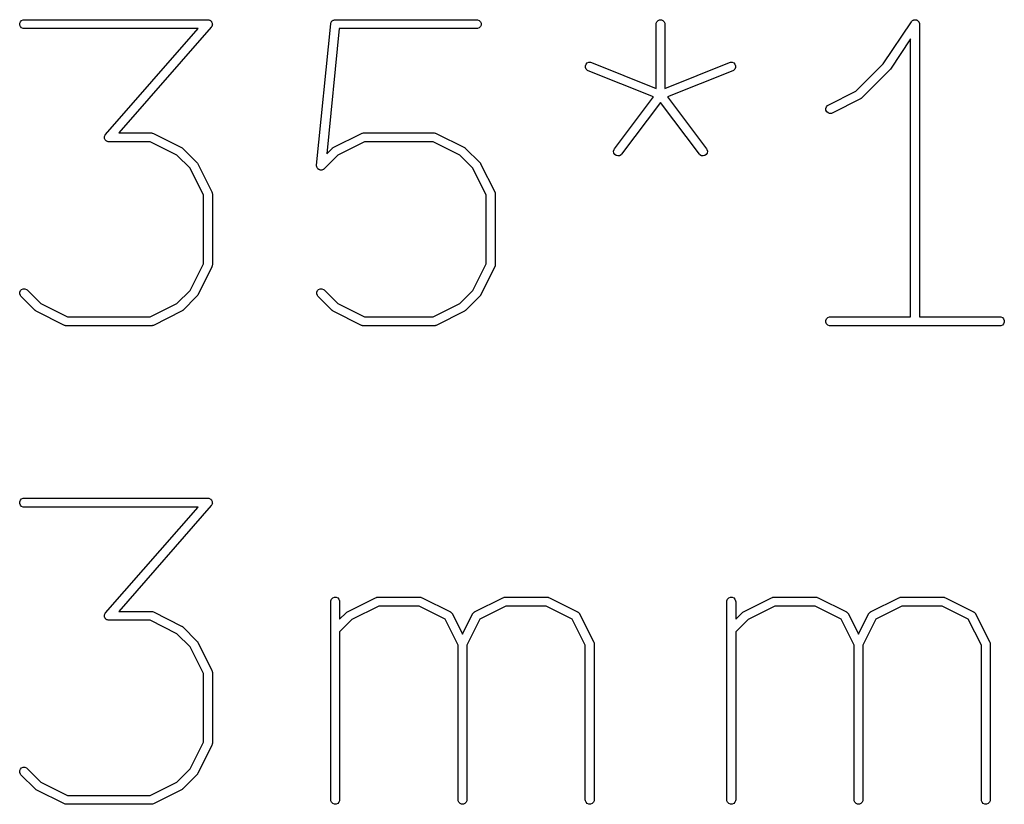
# Model space of a CAD drawing. Extents: x 20 to 200, y -74 to -20.
# Tile 2 of 6: x 50 to 66, y -74 to -61. Entities that reach past the tile are written whole.
import ezdxf

# ---------------------------------------------------------------- set-up
doc = ezdxf.new("R2010")
doc.units = 0
doc.layers.add('BLACK', color=7, linetype='CONTINUOUS')

msp = doc.modelspace()

# ---------------------------------------------------------------- linework, layer by layer
at = {"layer": 'BLACK', "linetype": 'CONTINUOUS'}
for p, q in [((49.501314, -61.315943), (49.512513, -61.288907)), ((49.501314, -61.345207), (49.501314, -61.315943)), ((49.512513, -61.288907), (49.533205, -61.268215)), ((49.533205, -61.268215), (49.560241, -61.257016)), ((49.560241, -61.257016), (49.574873, -61.255575)), ((49.574873, -61.255575), (52.670111, -61.255575)), ((52.670111, -61.255575), (52.677849, -61.256337)), ((52.677849, -61.256337), (52.679817, -61.256206)), ((52.679817, -61.256206), (52.681172, -61.256664)), ((52.681172, -61.256664), (52.684743, -61.257016)), ((52.684743, -61.257016), (52.696, -61.261679)), ((52.696, -61.261679), (52.707538, -61.265581)), ((52.707538, -61.265581), (52.709442, -61.267246)), ((52.709442, -61.267246), (52.711779, -61.268215)), ((52.711779, -61.268215), (52.720389, -61.276825)), ((52.720389, -61.276825), (52.729562, -61.284851)), ((52.729562, -61.284851), (52.730684, -61.28712)), ((52.730684, -61.28712), (52.732471, -61.288907)), ((52.732471, -61.288907), (52.737131, -61.300157)), ((52.737131, -61.300157), (52.742534, -61.311083)), ((52.742534, -61.311083), (52.742702, -61.313606)), ((52.742702, -61.313606), (52.74367, -61.315943)), ((52.74367, -61.315943), (52.74367, -61.328127)), ((52.74367, -61.328127), (52.74448, -61.340281)), ((54.500245, -63.704064), (54.738341, -61.323112)), ((54.738341, -61.323112), (54.73941, -61.317779)), ((54.73941, -61.315943), (54.740123, -61.31422)), ((54.73941, -61.317779), (54.73941, -61.315943)), ((54.740123, -61.31422), (54.741231, -61.308696)), ((54.741231, -61.308696), (54.746413, -61.299036)), ((54.746413, -61.299036), (54.750609, -61.288907)), ((54.750609, -61.288907), (54.75328, -61.286235)), ((54.75328, -61.286235), (54.755065, -61.282909)), ((54.755065, -61.282909), (54.763545, -61.27597)), ((54.763545, -61.27597), (54.771301, -61.268215)), ((54.771301, -61.268215), (54.774791, -61.266768)), ((54.774791, -61.266768), (54.777713, -61.264379)), ((54.777713, -61.264379), (54.788204, -61.261213)), ((54.788204, -61.261213), (54.798337, -61.257016)), ((54.798337, -61.257016), (54.803943, -61.256463)), ((54.803943, -61.256463), (54.805729, -61.255925)), ((54.805729, -61.255925), (54.807557, -61.256107)), ((54.807557, -61.256107), (54.812969, -61.255575)), ((54.812969, -61.255575), (57.193921, -61.255575)), ((57.193921, -61.255575), (57.208553, -61.257016)), ((57.208553, -61.257016), (57.235589, -61.268215)), ((57.235589, -61.268215), (57.256281, -61.288907)), ((57.256281, -61.288907), (57.26748, -61.315943)), ((57.26748, -61.315943), (57.26748, -61.345207)), ((60.214159, -61.330575), (60.2156, -61.315943)), ((60.2156, -61.315943), (60.226799, -61.288907)), ((60.226799, -61.288907), (60.247491, -61.268215)), ((60.247491, -61.268215), (60.274527, -61.257016)), ((60.274527, -61.257016), (60.303791, -61.257016)), ((60.303791, -61.257016), (60.330827, -61.268215)), ((60.330827, -61.268215), (60.351519, -61.288907)), ((60.351519, -61.288907), (60.362718, -61.315943)), ((60.362718, -61.315943), (60.364159, -61.330575)), ((64.040397, -61.997079), (64.51247, -61.288973)), ((64.51247, -61.288973), (64.512503, -61.288931)), ((64.512503, -61.288931), (64.512514, -61.288907)), ((64.512514, -61.288907), (64.512569, -61.288851)), ((64.512569, -61.288851), (64.521785, -61.277597)), ((64.521785, -61.277597), (64.527957, -61.273463)), ((64.527957, -61.273463), (64.533206, -61.268215)), ((64.533206, -61.268215), (64.539995, -61.265402)), ((64.539995, -61.265402), (64.546101, -61.261314)), ((64.546101, -61.261314), (64.553381, -61.259857)), ((64.553381, -61.259857), (64.560242, -61.257016)), ((64.560242, -61.257016), (64.56759, -61.257016)), ((64.56759, -61.257016), (64.574795, -61.255575)), ((64.574795, -61.255575), (64.582079, -61.257016)), ((64.582079, -61.257016), (64.589506, -61.257016)), ((64.589506, -61.257016), (64.596294, -61.259828)), ((64.596294, -61.259828), (64.603503, -61.261254)), ((64.603503, -61.261254), (64.609681, -61.265373)), ((64.609681, -61.265373), (64.616542, -61.268215)), ((64.616542, -61.268215), (64.621737, -61.27341)), ((64.621737, -61.27341), (64.627852, -61.277487)), ((64.627852, -61.277487), (64.631983, -61.283656)), ((64.631983, -61.283656), (64.637234, -61.288907)), ((64.637234, -61.288907), (64.640046, -61.295696)), ((64.640046, -61.295696), (64.644135, -61.301802)), ((64.644135, -61.301802), (64.645591, -61.309082)), ((64.645591, -61.309082), (64.648433, -61.315943)), ((64.648433, -61.315943), (64.649858, -61.330421)), ((49.512513, -61.372243), (49.501314, -61.345207)), ((49.533205, -61.392935), (49.512513, -61.372243)), ((49.560241, -61.404134), (49.533205, -61.392935)), ((49.574873, -61.405575), (49.560241, -61.404134)), ((52.504829, -61.405575), (49.574873, -61.405575)), ((50.947002, -63.185949), (52.504829, -61.405575)), ((52.726554, -61.379963), (51.168727, -63.160337)), ((52.731075, -61.373638), (52.726554, -61.379963)), ((52.732471, -61.372243), (52.731075, -61.373638)), ((52.733019, -61.370919), (52.732471, -61.372243)), ((52.735105, -61.368002), (52.733019, -61.370919)), ((52.739006, -61.356464), (52.735105, -61.368002)), ((52.74367, -61.345207), (52.739006, -61.356464)), ((52.74448, -61.340281), (52.74367, -61.342676)), ((52.74367, -61.342676), (52.74367, -61.345207)), ((54.880843, -61.405575), (54.670407, -63.509927)), ((57.193921, -61.405575), (54.880843, -61.405575)), ((57.208553, -61.404134), (57.193921, -61.405575)), ((57.235589, -61.392935), (57.208553, -61.404134)), ((57.256281, -61.372243), (57.235589, -61.392935)), ((57.26748, -61.345207), (57.256281, -61.372243)), ((60.214159, -62.410273), (60.214159, -61.330575)), ((60.364159, -61.330575), (60.364159, -62.410273)), ((64.649858, -61.330421), (64.649874, -61.330497)), ((64.649874, -61.330497), (64.649868, -61.330522)), ((64.649868, -61.330522), (64.649874, -61.330575)), ((64.649874, -61.330575), (64.649874, -66.255575)), ((64.499874, -61.578283), (64.161087, -62.086463)), ((64.499874, -66.255575), (64.499874, -61.578283)), ((59.035819, -62.003955), (59.056258, -61.983012)), ((59.056258, -61.983012), (59.083155, -61.971485)), ((59.083155, -61.971485), (59.112417, -61.971128)), ((59.112417, -61.971128), (59.126537, -61.975224)), ((59.126537, -61.975224), (60.214159, -62.410273)), ((60.364159, -62.410273), (61.451782, -61.975224)), ((61.451782, -61.975224), (61.465902, -61.971128)), ((61.465902, -61.971128), (61.495164, -61.971485)), ((61.495164, -61.971485), (61.522061, -61.983012)), ((61.522061, -61.983012), (61.5425, -62.003955)), ((59.024951, -62.031126), (59.035819, -62.003955)), ((59.025308, -62.060388), (59.024951, -62.031126)), ((59.036835, -62.087285), (59.025308, -62.060388)), ((59.057778, -62.107724), (59.036835, -62.087285)), ((59.070829, -62.114496), (59.057778, -62.107724)), ((60.170441, -62.554341), (59.070829, -62.114496)), ((61.50749, -62.114496), (60.407876, -62.554341)), ((61.520541, -62.107724), (61.50749, -62.114496)), ((61.541484, -62.087285), (61.520541, -62.107724)), ((61.553011, -62.060388), (61.541484, -62.087285)), ((61.5425, -62.003955), (61.553368, -62.031126)), ((61.553368, -62.031126), (61.553011, -62.060388)), ((63.578065, -62.459411), (64.040397, -61.997079)), ((64.151716, -62.097893), (63.675526, -62.574084)), ((64.151749, -62.097852), (64.151716, -62.097893)), ((64.151771, -62.097838), (64.151749, -62.097852)), ((64.156554, -62.091996), (64.151771, -62.097838)), ((64.161043, -62.086528), (64.156554, -62.091996)), ((64.161052, -62.086505), (64.161043, -62.086528)), ((64.161087, -62.086463), (64.161052, -62.086505)), ((63.112761, -62.692064), (63.578065, -62.459411)), ((59.514874, -63.428432), (60.170441, -62.554341)), ((60.289159, -62.646051), (59.634874, -63.518432)), ((60.943445, -63.518432), (60.289159, -62.646051)), ((60.407876, -62.554341), (61.063445, -63.428432)), ((63.656034, -62.588133), (63.179843, -62.826228)), ((63.662331, -62.584168), (63.656034, -62.588133)), ((63.664161, -62.583411), (63.662331, -62.584168)), ((63.66622, -62.58172), (63.664161, -62.583411)), ((63.668476, -62.580301), (63.66622, -62.58172)), ((63.669773, -62.578804), (63.668476, -62.580301)), ((63.675526, -62.574084), (63.669773, -62.578804)), ((63.071891, -62.749765), (63.081145, -62.722004)), ((63.073965, -62.778955), (63.071891, -62.749765)), ((63.087052, -62.80513), (63.073965, -62.778955)), ((63.081145, -62.722004), (63.100318, -62.699896)), ((63.10916, -62.824303), (63.087052, -62.80513)), ((63.100318, -62.699896), (63.112761, -62.692064)), ((63.136921, -62.833557), (63.10916, -62.824303)), ((63.166111, -62.831483), (63.136921, -62.833557)), ((63.179843, -62.826228), (63.166111, -62.831483)), ((50.929076, -63.225631), (50.929886, -63.223235)), ((50.929886, -63.237784), (50.929076, -63.225631)), ((50.929886, -63.220705), (50.934549, -63.209447)), ((50.929886, -63.223235), (50.929886, -63.220705)), ((50.929886, -63.249969), (50.929886, -63.237784)), ((50.930853, -63.252305), (50.929886, -63.249969)), ((50.931022, -63.254829), (50.930853, -63.252305)), ((50.936424, -63.265754), (50.931022, -63.254829)), ((50.934549, -63.209447), (50.938451, -63.19791)), ((50.941085, -63.277005), (50.936424, -63.265754)), ((50.938451, -63.19791), (50.940536, -63.194992)), ((50.940536, -63.194992), (50.941085, -63.193669)), ((50.941085, -63.193669), (50.94248, -63.192273)), ((50.942871, -63.278791), (50.941085, -63.277005)), ((50.94248, -63.192273), (50.947002, -63.185949)), ((50.943994, -63.281061), (50.942871, -63.278791)), ((50.953166, -63.289086), (50.943994, -63.281061)), ((50.961777, -63.297697), (50.953166, -63.289086)), ((50.964113, -63.298665), (50.961777, -63.297697)), ((50.966018, -63.300331), (50.964113, -63.298665)), ((50.977555, -63.304232), (50.966018, -63.300331)), ((50.988813, -63.308896), (50.977555, -63.304232)), ((50.992383, -63.309247), (50.988813, -63.308896)), ((50.993739, -63.309706), (50.992383, -63.309247)), ((50.995706, -63.309574), (50.993739, -63.309706)), ((51.003445, -63.310337), (50.995706, -63.309574)), ((51.700025, -63.310337), (51.003445, -63.310337)), ((51.168727, -63.160337), (51.71773, -63.160337)), ((52.149494, -63.535071), (51.700025, -63.310337)), ((51.71773, -63.160337), (51.732362, -63.161778)), ((51.732362, -63.161778), (51.734851, -63.162809)), ((51.734851, -63.162809), (51.737539, -63.163)), ((51.737539, -63.163), (51.751271, -63.168255)), ((51.751271, -63.168255), (52.227462, -63.40635)), ((54.779428, -63.40635), (55.255618, -63.168255)), ((55.306864, -63.310337), (54.857395, -63.535071)), ((55.255618, -63.168255), (55.26935, -63.163)), ((55.26935, -63.163), (55.272037, -63.162809)), ((55.272037, -63.162809), (55.274527, -63.161778)), ((55.274527, -63.161778), (55.289159, -63.160337)), ((55.289159, -63.160337), (56.479635, -63.160337)), ((56.46193, -63.310337), (55.306864, -63.310337)), ((56.911399, -63.535071), (56.46193, -63.310337)), ((56.479635, -63.160337), (56.494267, -63.161778)), ((56.494267, -63.161778), (56.496756, -63.162809)), ((56.496756, -63.162809), (56.499444, -63.163)), ((56.499444, -63.163), (56.513176, -63.168255)), ((56.513176, -63.168255), (56.989367, -63.40635)), ((52.227462, -63.40635), (52.233759, -63.410314)), ((52.233759, -63.410314), (52.235589, -63.411072)), ((52.235589, -63.411072), (52.237648, -63.412762)), ((52.237648, -63.412762), (52.239904, -63.414182)), ((52.239904, -63.414182), (52.241201, -63.415678)), ((52.241201, -63.415678), (52.246954, -63.420399)), ((52.246954, -63.420399), (52.485049, -63.658494)), ((54.670407, -63.509927), (54.759936, -63.420399)), ((54.759936, -63.420399), (54.765685, -63.41568)), ((54.765685, -63.41568), (54.766985, -63.414182)), ((54.766985, -63.414182), (54.769243, -63.41276)), ((54.769243, -63.41276), (54.771302, -63.411071)), ((54.771302, -63.411071), (54.773131, -63.410313)), ((54.773131, -63.410313), (54.779428, -63.40635)), ((56.989367, -63.40635), (56.995664, -63.410314)), ((56.995664, -63.410314), (56.997494, -63.411072)), ((56.997494, -63.411072), (56.999553, -63.412762)), ((56.999553, -63.412762), (57.001809, -63.414182)), ((57.001809, -63.414182), (57.003106, -63.415678)), ((57.003106, -63.415678), (57.008859, -63.420399)), ((57.008859, -63.420399), (57.246954, -63.658494)), ((59.499985, -63.46935), (59.507248, -63.441002)), ((59.504124, -63.498319), (59.499985, -63.46935)), ((59.507248, -63.441002), (59.514874, -63.428432)), ((61.063445, -63.428432), (61.071071, -63.441002)), ((61.071071, -63.441002), (61.078334, -63.46935)), ((61.078334, -63.46935), (61.074195, -63.498319)), ((52.370376, -63.755953), (52.149494, -63.535071)), ((54.857395, -63.535071), (54.627906, -63.76456)), ((57.132281, -63.755953), (56.911399, -63.535071)), ((59.519033, -63.5235), (59.504124, -63.498319)), ((59.542444, -63.541058), (59.519033, -63.5235)), ((59.570792, -63.548321), (59.542444, -63.541058)), ((59.599761, -63.544182), (59.570792, -63.548321)), ((59.624942, -63.529273), (59.599761, -63.544182)), ((59.634874, -63.518432), (59.624942, -63.529273)), ((60.953377, -63.529273), (60.943445, -63.518432)), ((60.978558, -63.544182), (60.953377, -63.529273)), ((61.007526, -63.54832), (60.978558, -63.544182)), ((61.035875, -63.541058), (61.007526, -63.54832)), ((61.059286, -63.5235), (61.035875, -63.541058)), ((61.074195, -63.498319), (61.059286, -63.5235)), ((52.595111, -64.205422), (52.370376, -63.755953)), ((52.485049, -63.658494), (52.489767, -63.664243)), ((52.489767, -63.664243), (52.491266, -63.665543)), ((52.491266, -63.665543), (52.492687, -63.667802)), ((52.492687, -63.667802), (52.494376, -63.669859)), ((52.494376, -63.669859), (52.495133, -63.671686)), ((52.495133, -63.671686), (52.499098, -63.677986)), ((52.499098, -63.677986), (52.737193, -64.154177)), ((54.500223, -63.718767), (54.500245, -63.704064)), ((54.501314, -63.722382), (54.500223, -63.718767)), ((54.501314, -63.726158), (54.501314, -63.722382)), ((54.505509, -63.736286), (54.501314, -63.726158)), ((54.508676, -63.746783), (54.505509, -63.736286)), ((54.511066, -63.749704), (54.508676, -63.746783)), ((54.512512, -63.753195), (54.511066, -63.749704)), ((54.520269, -63.760951), (54.512512, -63.753195)), ((54.527207, -63.769431), (54.520269, -63.760951)), ((54.530533, -63.771215), (54.527207, -63.769431)), ((54.533205, -63.773887), (54.530533, -63.771215)), ((54.543334, -63.778082), (54.533205, -63.773887)), ((54.552994, -63.783265), (54.543334, -63.778082)), ((54.556752, -63.78364), (54.552994, -63.783265)), ((54.560241, -63.785086), (54.556752, -63.78364)), ((54.571203, -63.785086), (54.560241, -63.785086)), ((54.582113, -63.786177), (54.571203, -63.785086)), ((54.585729, -63.785086), (54.582113, -63.786177)), ((54.589504, -63.785086), (54.585729, -63.785086)), ((54.599632, -63.78089), (54.589504, -63.785086)), ((54.610129, -63.777724), (54.599632, -63.78089)), ((54.61305, -63.775333), (54.610129, -63.777724)), ((54.616541, -63.773888), (54.61305, -63.775333)), ((54.627906, -63.76456), (54.616541, -63.773888)), ((57.357016, -64.205422), (57.132281, -63.755953)), ((57.246954, -63.658494), (57.251672, -63.664243)), ((57.251672, -63.664243), (57.253171, -63.665543)), ((57.253171, -63.665543), (57.254592, -63.667802)), ((57.254592, -63.667802), (57.256281, -63.669859)), ((57.256281, -63.669859), (57.257038, -63.671686)), ((57.257038, -63.671686), (57.261003, -63.677986)), ((57.261003, -63.677986), (57.499098, -64.154177)), ((52.595111, -65.360489), (52.595111, -64.205422)), ((52.737193, -64.154177), (52.742448, -64.167908)), ((52.742448, -64.167908), (52.742639, -64.170597)), ((52.742639, -64.170597), (52.74367, -64.173086)), ((52.74367, -64.173086), (52.745111, -64.187718)), ((52.745111, -64.187718), (52.745111, -65.378194)), ((57.357016, -65.360489), (57.357016, -64.205422)), ((57.499098, -64.154177), (57.504353, -64.167908)), ((57.504353, -64.167908), (57.504544, -64.170597)), ((57.504544, -64.170597), (57.505575, -64.173086)), ((57.505575, -64.173086), (57.507016, -64.187718)), ((57.507016, -64.187718), (57.507016, -65.378194)), ((52.370376, -65.809957), (52.595111, -65.360489)), ((52.737193, -65.411735), (52.499098, -65.887925)), ((52.742448, -65.398003), (52.737193, -65.411735)), ((52.742638, -65.395315), (52.742448, -65.398003)), ((52.74367, -65.392826), (52.742638, -65.395315)), ((52.745111, -65.378194), (52.74367, -65.392826)), ((57.132281, -65.809957), (57.357016, -65.360489)), ((57.499098, -65.411735), (57.261003, -65.887925)), ((57.504353, -65.398003), (57.499098, -65.411735)), ((57.504543, -65.395315), (57.504353, -65.398003)), ((57.505575, -65.392826), (57.504543, -65.395315)), ((57.507016, -65.378194), (57.505575, -65.392826)), ((49.512513, -65.812716), (49.533205, -65.792023)), ((49.533205, -65.792023), (49.560242, -65.780825)), ((49.560242, -65.780825), (49.589505, -65.780825)), ((49.589505, -65.780825), (49.616541, -65.792024)), ((49.616541, -65.792024), (49.627906, -65.801351)), ((49.627906, -65.801351), (49.857395, -66.030841)), ((54.512513, -65.812716), (54.533205, -65.792024)), ((54.533205, -65.792024), (54.560242, -65.780825)), ((54.560242, -65.780825), (54.589504, -65.780825)), ((54.589504, -65.780825), (54.616541, -65.792024)), ((54.616541, -65.792024), (54.627906, -65.801351)), ((54.627906, -65.801351), (54.857396, -66.030841)), ((49.501314, -65.839752), (49.512513, -65.812716)), ((49.501314, -65.869015), (49.501314, -65.839752)), ((49.512512, -65.896052), (49.501314, -65.869015)), ((49.52184, -65.907417), (49.512512, -65.896052)), ((49.759935, -66.145513), (49.52184, -65.907417)), ((52.149493, -66.030841), (52.370376, -65.809957)), ((52.485049, -65.907417), (52.246954, -66.145513)), ((52.489767, -65.901667), (52.485049, -65.907417)), ((52.491266, -65.900368), (52.489767, -65.901667)), ((52.492687, -65.898109), (52.491266, -65.900368)), ((52.494377, -65.896051), (52.492687, -65.898109)), ((52.495134, -65.894221), (52.494377, -65.896051)), ((52.499098, -65.887925), (52.495134, -65.894221)), ((54.501314, -65.839753), (54.512513, -65.812716)), ((54.501314, -65.869015), (54.501314, -65.839753)), ((54.512513, -65.896052), (54.501314, -65.869015)), ((54.52184, -65.907417), (54.512513, -65.896052)), ((54.759936, -66.145513), (54.52184, -65.907417)), ((56.911398, -66.030841), (57.132281, -65.809957)), ((57.246954, -65.907417), (57.008859, -66.145513)), ((57.251672, -65.901667), (57.246954, -65.907417)), ((57.253171, -65.900368), (57.251672, -65.901667)), ((57.254592, -65.898109), (57.253171, -65.900368)), ((57.256282, -65.896051), (57.254592, -65.898109)), ((57.257039, -65.894221), (57.256282, -65.896051)), ((57.261003, -65.887925), (57.257039, -65.894221)), ((49.857395, -66.030841), (50.306864, -66.255575)), ((51.700025, -66.255575), (52.149493, -66.030841)), ((54.857396, -66.030841), (55.306864, -66.255575)), ((56.46193, -66.255575), (56.911398, -66.030841)), ((49.765684, -66.150231), (49.759935, -66.145513)), ((49.766984, -66.15173), (49.765684, -66.150231)), ((49.769243, -66.153151), (49.766984, -66.15173)), ((49.7713, -66.15484), (49.769243, -66.153151)), ((49.773127, -66.155597), (49.7713, -66.15484)), ((49.779427, -66.159562), (49.773127, -66.155597)), ((50.255618, -66.397657), (49.779427, -66.159562)), ((50.306864, -66.255575), (51.700025, -66.255575)), ((52.227462, -66.159562), (51.751271, -66.397657)), ((52.233759, -66.155597), (52.227462, -66.159562)), ((52.235589, -66.15484), (52.233759, -66.155597)), ((52.237648, -66.153149), (52.235589, -66.15484)), ((52.239904, -66.15173), (52.237648, -66.153149)), ((52.241201, -66.150233), (52.239904, -66.15173)), ((52.246954, -66.145513), (52.241201, -66.150233)), ((54.765685, -66.150231), (54.759936, -66.145513)), ((54.766985, -66.15173), (54.765685, -66.150231)), ((54.769243, -66.153151), (54.766985, -66.15173)), ((54.771302, -66.154841), (54.769243, -66.153151)), ((54.773131, -66.155598), (54.771302, -66.154841)), ((54.779428, -66.159562), (54.773131, -66.155598)), ((55.255618, -66.397657), (54.779428, -66.159562)), ((55.306864, -66.255575), (56.46193, -66.255575)), ((56.989367, -66.159562), (56.513176, -66.397657)), ((56.995664, -66.155597), (56.989367, -66.159562)), ((56.997494, -66.15484), (56.995664, -66.155597)), ((56.999553, -66.153149), (56.997494, -66.15484)), ((57.001809, -66.15173), (56.999553, -66.153149)), ((57.003106, -66.150233), (57.001809, -66.15173)), ((57.008859, -66.145513), (57.003106, -66.150233)), ((63.072743, -66.315943), (63.083942, -66.288907)), ((63.083942, -66.288907), (63.104634, -66.268215)), ((63.104634, -66.268215), (63.13167, -66.257016)), ((63.13167, -66.257016), (63.146302, -66.255575)), ((63.146302, -66.255575), (64.499874, -66.255575)), ((64.649874, -66.255575), (66.003445, -66.255575)), ((66.003445, -66.255575), (66.018077, -66.257016)), ((66.018077, -66.257016), (66.045113, -66.268215)), ((66.045113, -66.268215), (66.065805, -66.288907)), ((66.065805, -66.288907), (66.077004, -66.315943)), ((50.269349, -66.402912), (50.255618, -66.397657)), ((50.272038, -66.403103), (50.269349, -66.402912)), ((50.274527, -66.404134), (50.272038, -66.403103)), ((50.289159, -66.405575), (50.274527, -66.404134)), ((51.71773, -66.405575), (50.289159, -66.405575)), ((51.732362, -66.404134), (51.71773, -66.405575)), ((51.734851, -66.403102), (51.732362, -66.404134)), ((51.737539, -66.402912), (51.734851, -66.403102)), ((51.751271, -66.397657), (51.737539, -66.402912)), ((55.26935, -66.402912), (55.255618, -66.397657)), ((55.272037, -66.403102), (55.26935, -66.402912)), ((55.274527, -66.404134), (55.272037, -66.403102)), ((55.289159, -66.405575), (55.274527, -66.404134)), ((56.479635, -66.405575), (55.289159, -66.405575)), ((56.494267, -66.404134), (56.479635, -66.405575)), ((56.496756, -66.403102), (56.494267, -66.404134)), ((56.499444, -66.402912), (56.496756, -66.403102)), ((56.513176, -66.397657), (56.499444, -66.402912)), ((63.072743, -66.345207), (63.072743, -66.315943)), ((63.083942, -66.372243), (63.072743, -66.345207)), ((63.104634, -66.392935), (63.083942, -66.372243)), ((63.13167, -66.404134), (63.104634, -66.392935)), ((63.146302, -66.405575), (63.13167, -66.404134)), ((66.003445, -66.405575), (63.146302, -66.405575)), ((66.018077, -66.404134), (66.003445, -66.405575)), ((66.045113, -66.392935), (66.018077, -66.404134)), ((66.065805, -66.372243), (66.045113, -66.392935)), ((66.077004, -66.345207), (66.065805, -66.372243)), ((66.077004, -66.315943), (66.077004, -66.345207)), ((49.501314, -69.365663), (49.512513, -69.338627)), ((49.501314, -69.394927), (49.501314, -69.365663)), ((49.512513, -69.421963), (49.501314, -69.394927)), ((49.512513, -69.338627), (49.533205, -69.317935)), ((49.533205, -69.442655), (49.512513, -69.421963)), ((49.533205, -69.317935), (49.560241, -69.306736)), ((49.560241, -69.453854), (49.533205, -69.442655)), ((49.560241, -69.306736), (49.574873, -69.305295)), ((49.574873, -69.305295), (52.670111, -69.305295)), ((52.726554, -69.429683), (51.168727, -71.210057)), ((52.670111, -69.305295), (52.677849, -69.306057)), ((52.677849, -69.306057), (52.679817, -69.305926)), ((52.679817, -69.305926), (52.681172, -69.306384)), ((52.681172, -69.306384), (52.684743, -69.306736)), ((52.684743, -69.306736), (52.696, -69.311399)), ((52.696, -69.311399), (52.707538, -69.315301)), ((52.707538, -69.315301), (52.709442, -69.316966)), ((52.709442, -69.316966), (52.711779, -69.317935)), ((52.711779, -69.317935), (52.720389, -69.326545)), ((52.720389, -69.326545), (52.729562, -69.334571)), ((52.731075, -69.423358), (52.726554, -69.429683)), ((52.729562, -69.334571), (52.730684, -69.33684)), ((52.730684, -69.33684), (52.732471, -69.338627)), ((52.732471, -69.421963), (52.731075, -69.423358)), ((52.732471, -69.338627), (52.737131, -69.349877)), ((52.733019, -69.420639), (52.732471, -69.421963)), ((52.735105, -69.417722), (52.733019, -69.420639)), ((52.739006, -69.406184), (52.735105, -69.417722)), ((52.737131, -69.349877), (52.742534, -69.360803)), ((52.74367, -69.394927), (52.739006, -69.406184)), ((52.742534, -69.360803), (52.742702, -69.363326)), ((52.742702, -69.363326), (52.74367, -69.365663)), ((52.74367, -69.365663), (52.74367, -69.377847)), ((52.74367, -69.377847), (52.74448, -69.390001)), ((52.74448, -69.390001), (52.74367, -69.392396)), ((52.74367, -69.392396), (52.74367, -69.394927)), ((49.574873, -69.455295), (49.560241, -69.453854)), ((52.504829, -69.455295), (49.574873, -69.455295)), ((50.947002, -71.235669), (52.504829, -69.455295)), ((54.737969, -71.046961), (54.73941, -71.032329)), ((54.737969, -74.380295), (54.737969, -71.046961)), ((54.73941, -71.032329), (54.750609, -71.005293)), ((54.750609, -71.005293), (54.771301, -70.984601)), ((54.771301, -70.984601), (54.798337, -70.973402)), ((54.798337, -70.973402), (54.827601, -70.973402)), ((54.827601, -70.973402), (54.854637, -70.984601)), ((54.854637, -70.984601), (54.875329, -71.005293)), ((54.875329, -71.005293), (54.886528, -71.032329)), ((54.886528, -71.032329), (54.887969, -71.046961)), ((54.887969, -71.046961), (54.887969, -71.342086)), ((55.017523, -71.217975), (55.493713, -70.979879)), ((55.493713, -70.979879), (55.507445, -70.974624)), ((55.507445, -70.974624), (55.510132, -70.974433)), ((55.510132, -70.974433), (55.512622, -70.973402)), ((55.512622, -70.973402), (55.527254, -70.971961)), ((55.527254, -70.971961), (56.24154, -70.971961)), ((56.24154, -70.971961), (56.256172, -70.973402)), ((56.256172, -70.973402), (56.258661, -70.974433)), ((56.258661, -70.974433), (56.261349, -70.974624)), ((56.261349, -70.974624), (56.275081, -70.979879)), ((56.275081, -70.979879), (56.751272, -71.217975)), ((57.16038, -71.217975), (57.636571, -70.979879)), ((57.636571, -70.979879), (57.650303, -70.974624)), ((57.650303, -70.974624), (57.65299, -70.974433)), ((57.65299, -70.974433), (57.65548, -70.973402)), ((57.65548, -70.973402), (57.670112, -70.971961)), ((57.670112, -70.971961), (58.384397, -70.971961)), ((58.384397, -70.971961), (58.399029, -70.973402)), ((58.399029, -70.973402), (58.401518, -70.974433)), ((58.401518, -70.974433), (58.404206, -70.974624)), ((58.404206, -70.974624), (58.417938, -70.979879)), ((58.417938, -70.979879), (58.894129, -71.217975)), ((61.404636, -71.046961), (61.406077, -71.032329)), ((61.404636, -74.380295), (61.404636, -71.046961)), ((61.406077, -71.032329), (61.417276, -71.005293)), ((61.417276, -71.005293), (61.437968, -70.984601)), ((61.437968, -70.984601), (61.465004, -70.973402)), ((61.465004, -70.973402), (61.494268, -70.973402)), ((61.494268, -70.973402), (61.521304, -70.984601)), ((61.521304, -70.984601), (61.541996, -71.005293)), ((61.541996, -71.005293), (61.553195, -71.032329)), ((61.553195, -71.032329), (61.554636, -71.046961)), ((61.554636, -71.046961), (61.554636, -71.342086)), ((61.68419, -71.217975), (62.16038, -70.979879)), ((62.16038, -70.979879), (62.174112, -70.974624)), ((62.174112, -70.974624), (62.176799, -70.974433)), ((62.176799, -70.974433), (62.179289, -70.973402)), ((62.179289, -70.973402), (62.193921, -70.971961)), ((62.193921, -70.971961), (62.908207, -70.971961)), ((62.908207, -70.971961), (62.922839, -70.973402)), ((62.922839, -70.973402), (62.925328, -70.974433)), ((62.925328, -70.974433), (62.928016, -70.974624)), ((62.928016, -70.974624), (62.941748, -70.979879)), ((62.941748, -70.979879), (63.417939, -71.217975)), ((63.827047, -71.217975), (64.303238, -70.979879)), ((64.303238, -70.979879), (64.31697, -70.974624)), ((64.31697, -70.974624), (64.319657, -70.974433)), ((64.319657, -70.974433), (64.322147, -70.973402)), ((64.322147, -70.973402), (64.336779, -70.971961)), ((64.336779, -70.971961), (65.051064, -70.971961)), ((65.051064, -70.971961), (65.065696, -70.973402)), ((65.065696, -70.973402), (65.068185, -70.974433)), ((65.068185, -70.974433), (65.070873, -70.974624)), ((65.070873, -70.974624), (65.084605, -70.979879)), ((65.084605, -70.979879), (65.560796, -71.217975)), ((50.929076, -71.275351), (50.929886, -71.272955)), ((50.929886, -71.287504), (50.929076, -71.275351)), ((50.929886, -71.270425), (50.934549, -71.259167)), ((50.929886, -71.272955), (50.929886, -71.270425)), ((50.934549, -71.259167), (50.938451, -71.24763)), ((50.938451, -71.24763), (50.940536, -71.244712)), ((50.940536, -71.244712), (50.941085, -71.243389)), ((50.941085, -71.243389), (50.94248, -71.241993)), ((50.94248, -71.241993), (50.947002, -71.235669)), ((51.168727, -71.210057), (51.71773, -71.210057)), ((51.71773, -71.210057), (51.732362, -71.211498)), ((51.732362, -71.211498), (51.734851, -71.212529)), ((51.734851, -71.212529), (51.737539, -71.21272)), ((51.737539, -71.21272), (51.751271, -71.217975)), ((51.751271, -71.217975), (52.227462, -71.45607)), ((54.887969, -71.342086), (54.998031, -71.232024)), ((54.998031, -71.232024), (55.003783, -71.227303)), ((55.003783, -71.227303), (55.00508, -71.225808)), ((55.00508, -71.225808), (55.007334, -71.224388)), ((55.007334, -71.224388), (55.009396, -71.222697)), ((55.009396, -71.222697), (55.011226, -71.221938)), ((55.011226, -71.221938), (55.017523, -71.217975)), ((55.544959, -71.121961), (55.095491, -71.346695)), ((56.223835, -71.121961), (55.544959, -71.121961)), ((56.661829, -71.340958), (56.223835, -71.121961)), ((56.751272, -71.217975), (56.753718, -71.219515)), ((56.753718, -71.219515), (56.754873, -71.2199)), ((56.754873, -71.2199), (56.756311, -71.221147)), ((56.756311, -71.221147), (56.763715, -71.225808)), ((56.763715, -71.225808), (56.769874, -71.232909)), ((56.769874, -71.232909), (56.776981, -71.239073)), ((56.776981, -71.239073), (56.781642, -71.246478)), ((56.781642, -71.246478), (56.782888, -71.247915)), ((56.782888, -71.247915), (56.783272, -71.249068)), ((56.783272, -71.249068), (56.784813, -71.251516)), ((56.784813, -71.251516), (56.955826, -71.593542)), ((56.955826, -71.593542), (57.126839, -71.251516)), ((57.126839, -71.251516), (57.128379, -71.249069)), ((57.128379, -71.249069), (57.128764, -71.247915)), ((57.128764, -71.247915), (57.130011, -71.246476)), ((57.130011, -71.246476), (57.134672, -71.239073)), ((57.134672, -71.239073), (57.141774, -71.232912)), ((57.141774, -71.232912), (57.147937, -71.225807)), ((57.147937, -71.225807), (57.155338, -71.221147)), ((57.155338, -71.221147), (57.156779, -71.219899)), ((57.156779, -71.219899), (57.157935, -71.219513)), ((57.157935, -71.219513), (57.16038, -71.217975)), ((57.687817, -71.121961), (57.249822, -71.340958)), ((58.366692, -71.121961), (57.687817, -71.121961)), ((58.804686, -71.340958), (58.366692, -71.121961)), ((58.894129, -71.217975), (58.896575, -71.219515)), ((58.896575, -71.219515), (58.89773, -71.2199)), ((58.89773, -71.2199), (58.899168, -71.221147)), ((58.899168, -71.221147), (58.906572, -71.225808)), ((58.906572, -71.225808), (58.912731, -71.232909)), ((58.912731, -71.232909), (58.919838, -71.239073)), ((58.919838, -71.239073), (58.924499, -71.246478)), ((58.924499, -71.246478), (58.925745, -71.247915)), ((58.925745, -71.247915), (58.926129, -71.249068)), ((58.926129, -71.249068), (58.92767, -71.251516)), ((58.92767, -71.251516), (59.165765, -71.727706)), ((61.554636, -71.342086), (61.664698, -71.232024)), ((61.664698, -71.232024), (61.67045, -71.227303)), ((61.67045, -71.227303), (61.671747, -71.225808)), ((61.671747, -71.225808), (61.674001, -71.224388)), ((61.674001, -71.224388), (61.676063, -71.222697)), ((61.676063, -71.222697), (61.677893, -71.221938)), ((61.677893, -71.221938), (61.68419, -71.217975)), ((62.211626, -71.121961), (61.762158, -71.346695)), ((62.890502, -71.121961), (62.211626, -71.121961)), ((63.328496, -71.340958), (62.890502, -71.121961)), ((63.417939, -71.217975), (63.420385, -71.219515)), ((63.420385, -71.219515), (63.42154, -71.2199)), ((63.42154, -71.2199), (63.422978, -71.221147)), ((63.422978, -71.221147), (63.430382, -71.225808)), ((63.430382, -71.225808), (63.436541, -71.232909)), ((63.436541, -71.232909), (63.443648, -71.239073)), ((63.443648, -71.239073), (63.448309, -71.246478)), ((63.448309, -71.246478), (63.449555, -71.247915)), ((63.449555, -71.247915), (63.449939, -71.249068)), ((63.449939, -71.249068), (63.45148, -71.251516)), ((63.45148, -71.251516), (63.622493, -71.593542)), ((63.622493, -71.593542), (63.793506, -71.251516)), ((63.793506, -71.251516), (63.795046, -71.249069)), ((63.795046, -71.249069), (63.795431, -71.247915)), ((63.795431, -71.247915), (63.796678, -71.246476)), ((63.796678, -71.246476), (63.801339, -71.239073)), ((63.801339, -71.239073), (63.808441, -71.232912)), ((63.808441, -71.232912), (63.814604, -71.225807)), ((63.814604, -71.225807), (63.822005, -71.221147)), ((63.822005, -71.221147), (63.823446, -71.219899)), ((63.823446, -71.219899), (63.824602, -71.219513)), ((63.824602, -71.219513), (63.827047, -71.217975)), ((64.354484, -71.121961), (63.916489, -71.340958)), ((65.033359, -71.121961), (64.354484, -71.121961)), ((65.471353, -71.340958), (65.033359, -71.121961)), ((65.560796, -71.217975), (65.563242, -71.219515)), ((65.563242, -71.219515), (65.564397, -71.2199)), ((65.564397, -71.2199), (65.565835, -71.221147)), ((65.565835, -71.221147), (65.573239, -71.225808)), ((65.573239, -71.225808), (65.579398, -71.232909)), ((65.579398, -71.232909), (65.586505, -71.239073)), ((65.586505, -71.239073), (65.591166, -71.246478)), ((65.591166, -71.246478), (65.592412, -71.247915)), ((65.592412, -71.247915), (65.592796, -71.249068)), ((65.592796, -71.249068), (65.594337, -71.251516)), ((65.594337, -71.251516), (65.832432, -71.727706)), ((50.929886, -71.299689), (50.929886, -71.287504)), ((50.930853, -71.302025), (50.929886, -71.299689)), ((50.931022, -71.304549), (50.930853, -71.302025)), ((50.936424, -71.315474), (50.931022, -71.304549)), ((50.941085, -71.326725), (50.936424, -71.315474)), ((50.942871, -71.328511), (50.941085, -71.326725)), ((50.943994, -71.330781), (50.942871, -71.328511)), ((50.953166, -71.338806), (50.943994, -71.330781)), ((50.961777, -71.347417), (50.953166, -71.338806)), ((50.964113, -71.348385), (50.961777, -71.347417)), ((50.966018, -71.350051), (50.964113, -71.348385)), ((50.977555, -71.353952), (50.966018, -71.350051)), ((50.988813, -71.358616), (50.977555, -71.353952)), ((50.992383, -71.358967), (50.988813, -71.358616)), ((50.993739, -71.359426), (50.992383, -71.358967)), ((50.995706, -71.359294), (50.993739, -71.359426)), ((51.003445, -71.360057), (50.995706, -71.359294)), ((51.700025, -71.360057), (51.003445, -71.360057)), ((52.149494, -71.584791), (51.700025, -71.360057)), ((55.095491, -71.346695), (54.887969, -71.554218)), ((56.880826, -71.778952), (56.661829, -71.340958)), ((57.249822, -71.340958), (57.030826, -71.778952)), ((59.023683, -71.778952), (58.804686, -71.340958)), ((61.762158, -71.346695), (61.554636, -71.554218)), ((63.547493, -71.778952), (63.328496, -71.340958)), ((63.916489, -71.340958), (63.697493, -71.778952)), ((65.69035, -71.778952), (65.471353, -71.340958)), ((52.370376, -71.805673), (52.149494, -71.584791)), ((52.227462, -71.45607), (52.233759, -71.460034)), ((52.233759, -71.460034), (52.235589, -71.460792)), ((52.235589, -71.460792), (52.237648, -71.462482)), ((52.237648, -71.462482), (52.239904, -71.463902)), ((52.239904, -71.463902), (52.241201, -71.465398)), ((52.241201, -71.465398), (52.246954, -71.470119)), ((52.246954, -71.470119), (52.485049, -71.708214)), ((54.887969, -71.554218), (54.887969, -74.380295)), ((61.554636, -71.554218), (61.554636, -74.380295)), ((52.485049, -71.708214), (52.489767, -71.713963)), ((52.489767, -71.713963), (52.491266, -71.715263)), ((52.491266, -71.715263), (52.492687, -71.717522)), ((52.492687, -71.717522), (52.494376, -71.719579)), ((52.494376, -71.719579), (52.495133, -71.721406)), ((52.495133, -71.721406), (52.499098, -71.727706)), ((52.499098, -71.727706), (52.737193, -72.203897)), ((59.165765, -71.727706), (59.17102, -71.741438)), ((59.17102, -71.741438), (59.17121, -71.744125)), ((59.17121, -71.744125), (59.172242, -71.746615)), ((59.172242, -71.746615), (59.173683, -71.761247)), ((59.173683, -71.761247), (59.173683, -74.380295)), ((65.832432, -71.727706), (65.837687, -71.741438)), ((65.837687, -71.741438), (65.837877, -71.744125)), ((65.837877, -71.744125), (65.838909, -71.746615)), ((65.838909, -71.746615), (65.84035, -71.761247)), ((65.84035, -71.761247), (65.84035, -74.380295)), ((52.595111, -72.255142), (52.370376, -71.805673)), ((56.880826, -74.380295), (56.880826, -71.778952)), ((57.030826, -71.778952), (57.030826, -74.380295)), ((59.023683, -74.380295), (59.023683, -71.778952)), ((63.547493, -74.380295), (63.547493, -71.778952)), ((63.697493, -71.778952), (63.697493, -74.380295)), ((65.69035, -74.380295), (65.69035, -71.778952)), ((52.595111, -73.410209), (52.595111, -72.255142)), ((52.737193, -72.203897), (52.742448, -72.217628)), ((52.742448, -72.217628), (52.742639, -72.220317)), ((52.742639, -72.220317), (52.74367, -72.222806)), ((52.74367, -72.222806), (52.745111, -72.237438)), ((52.745111, -72.237438), (52.745111, -73.427914)), ((52.370376, -73.859677), (52.595111, -73.410209)), ((52.745111, -73.427914), (52.74367, -73.442546)), ((52.737193, -73.461455), (52.499098, -73.937645)), ((52.742448, -73.447723), (52.737193, -73.461455)), ((52.742638, -73.445035), (52.742448, -73.447723)), ((52.74367, -73.442546), (52.742638, -73.445035)), ((49.501314, -73.889472), (49.512513, -73.862436)), ((49.501314, -73.918735), (49.501314, -73.889472)), ((49.512512, -73.945772), (49.501314, -73.918735)), ((49.512513, -73.862436), (49.533205, -73.841743)), ((49.533205, -73.841743), (49.560242, -73.830545)), ((49.560242, -73.830545), (49.589505, -73.830545)), ((49.589505, -73.830545), (49.616541, -73.841744)), ((49.616541, -73.841744), (49.627906, -73.851071)), ((49.627906, -73.851071), (49.857395, -74.080561)), ((52.149493, -74.080561), (52.370376, -73.859677)), ((49.52184, -73.957137), (49.512512, -73.945772)), ((49.759935, -74.195233), (49.52184, -73.957137)), ((49.857395, -74.080561), (50.306864, -74.305295)), ((51.700025, -74.305295), (52.149493, -74.080561)), ((52.485049, -73.957137), (52.246954, -74.195233)), ((52.489767, -73.951387), (52.485049, -73.957137)), ((52.491266, -73.950088), (52.489767, -73.951387)), ((52.492687, -73.947829), (52.491266, -73.950088)), ((52.494377, -73.945771), (52.492687, -73.947829)), ((52.495134, -73.943941), (52.494377, -73.945771)), ((52.499098, -73.937645), (52.495134, -73.943941)), ((49.765684, -74.199951), (49.759935, -74.195233)), ((49.766984, -74.20145), (49.765684, -74.199951)), ((49.769243, -74.202871), (49.766984, -74.20145)), ((49.7713, -74.20456), (49.769243, -74.202871)), ((49.773127, -74.205317), (49.7713, -74.20456)), ((49.779427, -74.209282), (49.773127, -74.205317)), ((50.255618, -74.447377), (49.779427, -74.209282)), ((52.227462, -74.209282), (51.751271, -74.447377)), ((52.233759, -74.205317), (52.227462, -74.209282)), ((52.235589, -74.20456), (52.233759, -74.205317)), ((52.237648, -74.202869), (52.235589, -74.20456)), ((52.239904, -74.20145), (52.237648, -74.202869)), ((52.241201, -74.199953), (52.239904, -74.20145)), ((52.246954, -74.195233), (52.241201, -74.199953)), ((50.306864, -74.305295), (51.700025, -74.305295)), ((54.73941, -74.394927), (54.737969, -74.380295)), ((54.750609, -74.421963), (54.73941, -74.394927)), ((54.771301, -74.442655), (54.750609, -74.421963)), ((54.875329, -74.421963), (54.854637, -74.442655)), ((54.886528, -74.394927), (54.875329, -74.421963)), ((54.887969, -74.380295), (54.886528, -74.394927)), ((56.882267, -74.394927), (56.880826, -74.380295)), ((56.893466, -74.421963), (56.882267, -74.394927)), ((56.914158, -74.442655), (56.893466, -74.421963)), ((57.018186, -74.421963), (56.997494, -74.442655)), ((57.029385, -74.394927), (57.018186, -74.421963)), ((57.030826, -74.380295), (57.029385, -74.394927)), ((59.025124, -74.394927), (59.023683, -74.380295)), ((59.036323, -74.421963), (59.025124, -74.394927)), ((59.057015, -74.442655), (59.036323, -74.421963)), ((59.161043, -74.421963), (59.140351, -74.442655)), ((59.172242, -74.394927), (59.161043, -74.421963)), ((59.173683, -74.380295), (59.172242, -74.394927)), ((61.406077, -74.394927), (61.404636, -74.380295)), ((61.417276, -74.421963), (61.406077, -74.394927)), ((61.437968, -74.442655), (61.417276, -74.421963)), ((61.541996, -74.421963), (61.521304, -74.442655)), ((61.553195, -74.394927), (61.541996, -74.421963)), ((61.554636, -74.380295), (61.553195, -74.394927)), ((63.548934, -74.394927), (63.547493, -74.380295)), ((63.560133, -74.421963), (63.548934, -74.394927)), ((63.580825, -74.442655), (63.560133, -74.421963)), ((63.684853, -74.421963), (63.664161, -74.442655)), ((63.696052, -74.394927), (63.684853, -74.421963)), ((63.697493, -74.380295), (63.696052, -74.394927)), ((65.691791, -74.394927), (65.69035, -74.380295)), ((65.70299, -74.421963), (65.691791, -74.394927)), ((65.723682, -74.442655), (65.70299, -74.421963)), ((65.82771, -74.421963), (65.807018, -74.442655)), ((65.838909, -74.394927), (65.82771, -74.421963)), ((65.84035, -74.380295), (65.838909, -74.394927)), ((50.269349, -74.452632), (50.255618, -74.447377)), ((50.272038, -74.452823), (50.269349, -74.452632)), ((50.274527, -74.453854), (50.272038, -74.452823)), ((50.289159, -74.455295), (50.274527, -74.453854)), ((51.71773, -74.455295), (50.289159, -74.455295)), ((51.732362, -74.453854), (51.71773, -74.455295)), ((51.734851, -74.452822), (51.732362, -74.453854)), ((51.737539, -74.452632), (51.734851, -74.452822)), ((51.751271, -74.447377), (51.737539, -74.452632)), ((54.798337, -74.453854), (54.771301, -74.442655)), ((54.827601, -74.453854), (54.798337, -74.453854)), ((54.854637, -74.442655), (54.827601, -74.453854)), ((56.941194, -74.453854), (56.914158, -74.442655)), ((56.970458, -74.453854), (56.941194, -74.453854)), ((56.997494, -74.442655), (56.970458, -74.453854)), ((59.084051, -74.453854), (59.057015, -74.442655)), ((59.113315, -74.453854), (59.084051, -74.453854)), ((59.140351, -74.442655), (59.113315, -74.453854)), ((61.465004, -74.453854), (61.437968, -74.442655)), ((61.494268, -74.453854), (61.465004, -74.453854)), ((61.521304, -74.442655), (61.494268, -74.453854)), ((63.607861, -74.453854), (63.580825, -74.442655)), ((63.637125, -74.453854), (63.607861, -74.453854)), ((63.664161, -74.442655), (63.637125, -74.453854)), ((65.750718, -74.453854), (65.723682, -74.442655)), ((65.779982, -74.453854), (65.750718, -74.453854)), ((65.807018, -74.442655), (65.779982, -74.453854))]:
    msp.add_line(p, q, dxfattribs=at)

doc.saveas('drawing.dxf')
